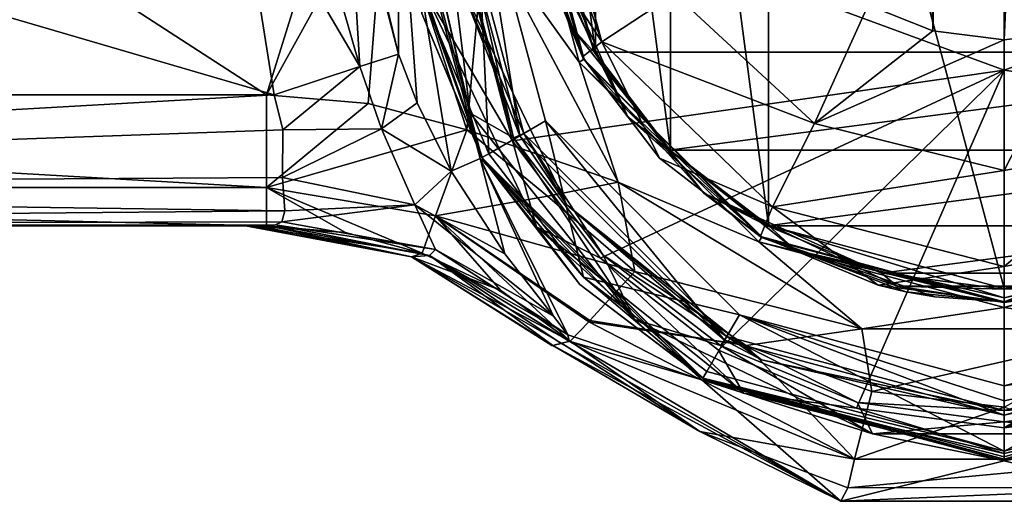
# Model space of a CAD drawing. Header units: metres. Extents: x -106 to 106, y -75 to 198.
# Tile 4 of 13: x -38 to 0, y -26 to -8. Entities that reach past the tile are written whole.
import ezdxf

# ---------------------------------------------------------------- set-up
doc = ezdxf.new("R2010")
doc.units = ezdxf.units.M
doc.layers.add('solid_11522092', color=7, linetype='CONTINUOUS')

msp = doc.modelspace()

# ---------------------------------------------------------------- linework, layer by layer
at = {"layer": 'solid_11522092'}
for points in [[(-2.722435, -8.159389, -61.953663), (-5.185733, -7.187565, -61.831749), (-4.719648, 97.09214, -61.860661)], [(-2.722435, -8.159389, -61.953663), (-4.719648, 97.09214, -61.860661), (0, 96.152451, -62)], [(4.719648, 97.09214, -61.860661), (0, -8.5, -62), (0, 96.152451, -62)], [(4.719648, 97.09214, -61.860661), (2.723256, -8.159181, -61.953636), (0, -8.5, -62)], [(0, -8.5, -62), (-2.722435, -8.159389, -61.953663), (0, 96.152451, -62)], [(0, 18, -26), (-8.989192, 15.594686, -26), (0, -18, -26)], [(8.989192, -15.594686, -26), (0, 18, -26), (0, -18, -26)], [(8.989192, -15.594686, -26), (8.989191, 15.594687, -26), (0, 18, -26)], [(-8.989192, 15.594686, -26), (-12.721629, 12.734203, -26), (-8.989191, -15.594687, -26)], [(-8.989192, 15.594686, -26), (-8.989191, -15.594687, -26), (0, -18, -26)], [(-12.721629, 12.734203, -26), (-15.585371, 9.005325, -26), (-12.721628, -12.734204, -26)], [(-12.721629, 12.734203, -26), (-12.721628, -12.734204, -26), (-8.989191, -15.594687, -26)], [(-15.585371, 9.005325, -26), (-17.385897, 4.661605, -26), (-15.58537, -9.005326, -26)], [(-15.585371, 9.005325, -26), (-15.58537, -9.005326, -26), (-12.721628, -12.734204, -26)], [(-90, -10.6, -16.299999), (-56.232899, 7.6, -16.299999), (-28.123632, -10.6, -16.299999)], [(-27.841408, -10.6, 17.200001), (-90, 7.6, 17.200001), (-90, -10.6, 17.200001)], [(-27.841408, -10.6, 17.200001), (-29.290823, -1.500001, 17.200001), (-90, 7.6, 17.200001)], [(-56.232899, 7.6, -16.299999), (-22.465797, 7.6, -16.299999), (-28.123632, -10.6, -16.299999)], [(-22.465797, 7.6, -16.299999), (-23.596066, -2.386982, -16.299999), (-28.123632, -10.6, -16.299999)], [(-21.551857, -1.728227, 72.014565), (0.000006, -9.658909, 74.036713), (0.000003, 5.004936, 76.604317)], [(0.000003, 5.004936, 76.604317), (0.000006, -9.658909, 74.036713), (21.551659, -1.727512, 72.014763)], [(-17.385897, 4.661605, -26), (-17.385897, -4.661606, -26), (-15.58537, -9.005326, -26)], [(-19.804474, -4.341269, -17.67314), (-18.723345, 0, -21.038321), (-16.214893, -9.361672, -21.038321)], [(-18.723345, 0, -21.038321), (-18.524832, 0, -24.826168), (-16.042974, -9.262417, -24.826168)], [(-16.214893, -9.361672, -21.038321), (-18.723345, 0, -21.038321), (-16.042974, -9.262417, -24.826168)], [(-16.550524, -7.970312, -25.162687), (-16.042974, -9.262417, -24.826168), (-18.524832, 0, -24.826168)], [(-16.550524, -7.970312, -25.162687), (-18.524832, 0, -24.826168), (-18.369696, 0, -25.162687)], [(-18.5, 0, -26.5), (-17.905535, -4.652079, -51.514896), (-16.078234, -9.150977, -51.609112)], [(-16.021469, -9.25, -26.5), (-18.5, 0, -26.5), (-16.078234, -9.150977, -51.609112)], [(-17.893391, -4.08405, -26.146446), (-18.5, 0, -26.5), (-16.021469, -9.25, -26.5)], [(-15.342347, -8.585874, -55.795391), (-17.905535, -4.652079, -51.514896), (-18.499296, 0.161441, -51.482052)], [(-17.702637, 0.150313, -55.393536), (-15.342347, -8.585874, -55.795391), (-18.499296, 0.161441, -51.482052)], [(-18.369696, 0, -25.162687), (-18.025518, 0, -25.299999), (-15.634018, -8.971929, -25.299999)], [(15.633801, -8.972308, -25.299999), (-15.634018, -8.971929, -25.299999), (-18.025518, 0, -25.299999)], [(18.025518, 0, -25.299999), (15.633801, -8.972308, -25.299999), (-18.025518, 0, -25.299999)], [(-12.574416, -6.74846, -59.771545), (-15.342347, -8.585874, -55.795391), (-17.702637, 0.150313, -55.393536)], [(-16.550524, -7.970312, -25.162687), (-18.369696, 0, -25.162687), (-15.634018, -8.971929, -25.299999)], [(-24.573149, -9.529485, 18.570608), (-29.290823, -1.500001, 17.200001), (-27.841408, -10.6, 17.200001)], [(-24.573149, -9.529485, 18.570608), (-26.866804, -1.500001, 17.826902), (-29.290823, -1.500001, 17.200001)], [(-24.573149, -9.529485, 18.570608), (-25.050611, -1.5, 19.550404), (-26.866804, -1.500001, 17.826902)], [(-25.050611, -1.5, 19.550404), (-23.09535, -9.048723, 21.93832), (-23.995232, -5.321947, 21.93832)], [(-24.573149, -9.529485, 18.570608), (-23.09535, -9.048723, 21.93832), (-25.050611, -1.5, 19.550404)], [(-23.995232, -5.321947, 21.93832), (-23.09535, -9.048723, 21.93832), (-23.074497, -1.5, 45.278503)], [(-23.09535, -9.048723, 21.93832), (-22.385334, -10.914985, 22.187063), (-23.074497, -1.5, 45.278503)], [(-21.09469, -13.516378, 22.330812), (-19.983101, -13.037249, 45.278503), (-23.074497, -1.5, 45.278503)], [(-22.609085, -1.5, 46.288063), (-23.074497, -1.5, 45.278503), (-19.983101, -13.037249, 45.278503)], [(-22.385334, -10.914985, 22.187063), (-21.09469, -13.516378, 22.330812), (-23.074497, -1.5, 45.278503)], [(-23, -1.499973, 49.049999), (-19.918594, -12.999982, 49.049999), (-22.202765, -7.5031, 68.95015)], [(-21.925652, -7.378407, 48.75), (-19.918594, -12.999982, 49.049999), (-23, -1.499973, 49.049999)], [(-22.609085, -1.5, 46.288063), (-20.370081, -11.309714, 46.288063), (-21.576553, -1.5, 46.700001)], [(-22.609085, -1.5, 46.288063), (-19.983101, -13.037249, 45.278503), (-20.370081, -11.309714, 46.288063)], [(-19.655489, -12.855676, 48.75), (-21.925652, -7.378407, 48.75), (-20.203856, -1.5, 48.75)], [(-21.154348, -1.5, 46.700001), (-21.576553, -1.5, 46.700001), (-18.713814, -12.239609, 46.700001)], [(-20.370081, -11.309714, 46.288063), (-18.713814, -12.239609, 46.700001), (-21.576553, -1.5, 46.700001)], [(-20.203856, -1.5, 48.75), (-21.327036, -1.5, 47.000889), (-18.469755, -12.163518, 47.000889)], [(-20.793076, -6.245884, 46.800446), (-18.469755, -12.163518, 47.000889), (-21.327036, -1.5, 47.000889)], [(-18.320126, -12.077276, 46.700001), (-21.154348, -1.5, 46.700001), (-18.713814, -12.239609, 46.700001)], [(-20.793076, -6.245884, 46.800446), (-21.154348, -1.5, 46.700001), (-18.320126, -12.077276, 46.700001)], [(-17.497089, -11.601845, 48.75), (-20.203856, -1.5, 48.75), (-18.469755, -12.163518, 47.000889)], [(-19.655489, -12.855676, 48.75), (-20.203856, -1.5, 48.75), (-17.497089, -11.601845, 48.75)], [(-22.159164, -6.552109, 70.442566), (-18.755997, -12.360194, 70.122932), (-21.551857, -1.728227, 72.014565)], [(-21.551857, -1.728227, 72.014565), (-18.755997, -12.360194, 70.122932), (0.000006, -9.658909, 74.036713)], [(0.000006, -9.658909, 74.036713), (18.755325, -12.360861, 70.12291), (21.551659, -1.727512, 72.014763)], [(-23.596066, -2.386982, -16.299999), (-24.24758, -10.93892, -16.299999), (-28.123632, -10.6, -16.299999)], [(-23.596066, -2.386982, -16.299999), (-20.488295, -11.945787, -16.299999), (-24.24758, -10.93892, -16.299999)], [(-19.804474, -4.341269, -17.67314), (-20.488295, -11.945787, -16.299999), (-23.596066, -2.386982, -16.299999)], [(-17.893391, -4.08405, -26.146446), (-14.349386, -11.443254, -26.146446), (-17.385897, -4.661606, -26)], [(-17.893391, -4.08405, -26.146446), (-16.021469, -9.25, -26.5), (-14.349386, -11.443254, -26.146446)], [(-19.804474, -4.341269, -17.67314), (-14.726611, -13.935233, -17.67314), (-20.488295, -11.945787, -16.299999)], [(-19.804474, -4.341269, -17.67314), (-16.214893, -9.361672, -21.038321), (-14.726611, -13.935233, -17.67314)], [(-15.342347, -8.585874, -55.795391), (-16.078234, -9.150977, -51.609112), (-17.905535, -4.652079, -51.514896)], [(-14.349386, -11.443254, -26.146446), (-15.58537, -9.005326, -26), (-17.385897, -4.661606, -26)], [(-16.674753, -14.797671, 46.800446), (-20.793076, -6.245884, 46.800446), (-18.320126, -12.077276, 46.700001)], [(-16.674753, -14.797671, 46.800446), (-18.469755, -12.163518, 47.000889), (-20.793076, -6.245884, 46.800446)], [(-22.159164, -6.552109, 70.442566), (-22.202765, -7.5031, 68.95015), (-19.871206, -13.081675, 68.004997)], [(-22.159164, -6.552109, 70.442566), (-17.833956, -15.636271, 68.845306), (-18.755997, -12.360194, 70.122932)], [(-22.159164, -6.552109, 70.442566), (-19.871206, -13.081675, 68.004997), (-17.833956, -15.636271, 68.845306)], [(-12.574416, -6.74846, -59.771545), (-7.242726, -11.701656, -60.368187), (-15.342347, -8.585874, -55.795391)], [(-12.574416, -6.74846, -59.771545), (-5.185733, -7.187565, -61.831749), (-7.242726, -11.701656, -60.368187)], [(-19.918594, -12.999982, 49.049999), (-19.871206, -13.081675, 68.004997), (-22.202765, -7.5031, 68.95015)], [(-19.655489, -12.855676, 48.75), (-19.918594, -12.999982, 49.049999), (-21.925652, -7.378407, 48.75)], [(-7.242726, -11.701656, -60.368187), (-5.185733, -7.187565, -61.831749), (-2.722435, -8.159389, -61.953663)], [(-16.550524, -7.970312, -25.162687), (-15.634018, -8.971929, -25.299999), (-12.771796, -12.72008, -25.299999)], [(-11.453318, -14.362006, -25.162687), (-16.550524, -7.970312, -25.162687), (-12.771796, -12.72008, -25.299999)], [(-11.453318, -14.362006, -25.162687), (-16.042974, -9.262417, -24.826168), (-16.550524, -7.970312, -25.162687)], [(-7.242726, -11.701656, -60.368187), (-2.722435, -8.159389, -61.953663), (0, -8.5, -62)], [(0, -13.49546, -60.662872), (0, -8.5, -62), (2.723256, -8.159181, -61.953636)], [(0, -13.49546, -60.662872), (2.723256, -8.159181, -61.953636), (5.54097, -12.477416, -60.490532)], [(-15.342347, -8.585874, -55.795391), (-13.140109, -13.022577, -51.739162), (-16.078234, -9.150977, -51.609112)], [(-15.342347, -8.585874, -55.795391), (-8.841786, -14.880239, -56.601631), (-13.140109, -13.022577, -51.739162)], [(-7.242726, -11.701656, -60.368187), (-8.841786, -14.880239, -56.601631), (-15.342347, -8.585874, -55.795391)], [(-7.242726, -11.701656, -60.368187), (0, -8.5, -62), (0, -13.49546, -60.662872)], [(15.633801, -8.972308, -25.299999), (-12.771796, -12.72008, -25.299999), (-15.634018, -8.971929, -25.299999)], [(-14.349386, -11.443254, -26.146446), (-12.721628, -12.734204, -26), (-15.58537, -9.005326, -26)], [(15.633801, -8.972308, -25.299999), (12.771514, -12.720364, -25.299999), (-12.771796, -12.72008, -25.299999)], [(-23.743217, -11.896333, 18.695183), (-23.09535, -9.048723, 21.93832), (-24.573149, -9.529485, 18.570608)], [(-23.743217, -11.896333, 18.695183), (-22.385334, -10.914985, 22.187063), (-23.09535, -9.048723, 21.93832)], [(-16.214893, -9.361672, -21.038321), (-16.042974, -9.262417, -24.826168), (-9.262416, -16.042976, -24.826168)], [(-9.361672, -16.214893, -21.038321), (-16.214893, -9.361672, -21.038321), (-9.262416, -16.042976, -24.826168)], [(-14.726611, -13.935233, -17.67314), (-16.214893, -9.361672, -21.038321), (-9.361672, -16.214893, -21.038321)], [(-16.021469, -9.25, -26.5), (-16.078234, -9.150977, -51.609112), (-13.140109, -13.022577, -51.739162)], [(-11.453318, -14.362006, -25.162687), (-9.262416, -16.042976, -24.826168), (-16.042974, -9.262417, -24.826168)], [(-16.021469, -9.25, -26.5), (-13.140109, -13.022577, -51.739162), (-9.294419, -15.995743, -51.869617)], [(-9.25, -16.021469, -26.5), (-16.021469, -9.25, -26.5), (-9.294419, -15.995743, -51.869617)], [(-14.349386, -11.443254, -26.146446), (-16.021469, -9.25, -26.5), (-9.25, -16.021469, -26.5)], [(-27.502291, -11.937667, 17.017742), (-24.573149, -9.529485, 18.570608), (-27.841408, -10.6, 17.200001)], [(-23.743217, -11.896333, 18.695183), (-24.573149, -9.529485, 18.570608), (-27.502291, -11.937667, 17.017742)], [(-18.755997, -12.360194, 70.122932), (-15.394895, -16.833162, 69.306152), (0.000006, -9.658909, 74.036713)], [(-15.394895, -16.833162, 69.306152), (-10.898879, -20.348209, 68.655205), (0.000006, -9.658909, 74.036713)], [(-10.898879, -20.348209, 68.655205), (-5.639551, -22.558786, 68.241653), (0.000006, -9.658909, 74.036713)], [(-5.639551, -22.558786, 68.241653), (0.00001, -23.310913, 68.10006), (0.000006, -9.658909, 74.036713)], [(0.000006, -9.658909, 74.036713), (0.00001, -23.310913, 68.10006), (18.755325, -12.360861, 70.12291)], [(-28.123634, -14.135534, -14.835534), (-90, -10.6, -16.299999), (-28.123632, -10.6, -16.299999)], [(-90, -14.135534, -14.835534), (-90, -10.6, -16.299999), (-28.123634, -14.135534, -14.835534)], [(-90, -14.135534, 15.735534), (-27.841408, -10.6, 17.200001), (-90, -10.6, 17.200001)], [(-90, -14.135534, 15.735534), (-27.502291, -11.937667, 17.017742), (-27.841408, -10.6, 17.200001)], [(-28.123634, -14.135534, -14.835534), (-28.123632, -10.6, -16.299999), (-24.24758, -10.93892, -16.299999)], [(-28.123634, -14.135534, -14.835534), (-24.24758, -10.93892, -16.299999), (-20.488295, -11.945787, -16.299999)], [(-23.743217, -11.896333, 18.695183), (-21.09469, -13.516378, 22.330812), (-22.385334, -10.914985, 22.187063)], [(-20.370081, -11.309714, 46.288063), (-14.096534, -19.176495, 46.288063), (-18.713814, -12.239609, 46.700001)], [(-20.370081, -11.309714, 46.288063), (-19.983101, -13.037249, 45.278503), (-14.096534, -19.176495, 46.288063)], [(-16.044458, -17.558172, 48.75), (-19.655489, -12.855676, 48.75), (-17.497089, -11.601845, 48.75)], [(-17.497089, -11.601845, 48.75), (-18.469755, -12.163518, 47.000889), (-10.663518, -19.969755, 47.000889)], [(-10.101845, -18.997089, 48.75), (-17.497089, -11.601845, 48.75), (-10.663518, -19.969755, 47.000889)], [(-16.044458, -17.558172, 48.75), (-17.497089, -11.601845, 48.75), (-10.101845, -18.997089, 48.75)], [(-14.349386, -11.443254, -26.146446), (-7.963308, -16.53598, -26.146446), (-12.721628, -12.734204, -26)], [(-14.349386, -11.443254, -26.146446), (-9.25, -16.021469, -26.5), (-7.963308, -16.53598, -26.146446)], [(-90, -14.135534, 15.735534), (-27.523848, -13.756499, 16.077694), (-27.502291, -11.937667, 17.017742)], [(-21.680952, -15.223319, -14.882647), (-28.123634, -14.135534, -14.835534), (-20.488295, -11.945787, -16.299999)], [(-23.743217, -11.896333, 18.695183), (-27.502291, -11.937667, 17.017742), (-27.523848, -13.756499, 16.077694)], [(-22.479187, -14.802071, 17.35461), (-23.743217, -11.896333, 18.695183), (-27.523848, -13.756499, 16.077694)], [(-22.479187, -14.802071, 17.35461), (-21.09469, -13.516378, 22.330812), (-23.743217, -11.896333, 18.695183)], [(-21.680952, -15.223319, -14.882647), (-20.488295, -11.945787, -16.299999), (-17.421551, -14.473997, -16.41514)], [(-17.421551, -14.473997, -16.41514), (-20.488295, -11.945787, -16.299999), (-14.726611, -13.935233, -17.67314)], [(-7.242726, -11.701656, -60.368187), (0, -13.49546, -60.662872), (-8.841786, -14.880239, -56.601631)], [(-17.833956, -15.636271, 68.845306), (-15.394895, -16.833162, 69.306152), (-18.755997, -12.360194, 70.122932)], [(-18.320126, -12.077276, 46.700001), (-18.713814, -12.239609, 46.700001), (-15.287881, -16.72591, 46.700001)], [(-14.096534, -19.176495, 46.288063), (-15.287881, -16.72591, 46.700001), (-18.713814, -12.239609, 46.700001)], [(-16.674753, -14.797671, 46.800446), (-10.663518, -19.969755, 47.000889), (-18.469755, -12.163518, 47.000889)], [(-10.577276, -19.820126, 46.700001), (-18.320126, -12.077276, 46.700001), (-15.287881, -16.72591, 46.700001)], [(-16.674753, -14.797671, 46.800446), (-18.320126, -12.077276, 46.700001), (-10.577276, -19.820126, 46.700001)], [(0.00001, -23.310913, 68.10006), (15.394844, -16.833202, 69.306152), (18.755325, -12.360861, 70.12291)], [(12.771514, -12.720364, -25.299999), (-9.035025, -15.59768, -25.299999), (-12.771796, -12.72008, -25.299999)], [(-11.453318, -14.362006, -25.162687), (-12.771796, -12.72008, -25.299999), (-9.035025, -15.59768, -25.299999)], [(-7.963308, -16.53598, -26.146446), (-8.989191, -15.594687, -26), (-12.721628, -12.734204, -26)], [(12.771514, -12.720364, -25.299999), (9.034655, -15.597895, -25.299999), (-9.035025, -15.59768, -25.299999)], [(5.54097, -12.477416, -60.490532), (6.765507, -15.866085, -56.766994), (0, -17.160252, -57.000004)], [(0, -13.49546, -60.662872), (5.54097, -12.477416, -60.490532), (0, -17.160252, -57.000004)], [(-21.09469, -13.516378, 22.330812), (-19.045881, -16.675926, 20.888815), (-19.983101, -13.037249, 45.278503)], [(-16.647181, -19.763714, 14.029644), (-11.537249, -21.483101, 45.278503), (-19.983101, -13.037249, 45.278503)], [(-14.096534, -19.176495, 46.288063), (-19.983101, -13.037249, 45.278503), (-11.537249, -21.483101, 45.278503)], [(-17.183165, -19.048319, 16.929131), (-16.647181, -19.763714, 14.029644), (-19.983101, -13.037249, 45.278503)], [(-19.045881, -16.675926, 20.888815), (-17.183165, -19.048319, 16.929131), (-19.983101, -13.037249, 45.278503)], [(-16.044458, -17.558172, 48.75), (-19.918594, -12.999982, 49.049999), (-19.655489, -12.855676, 48.75)], [(-19.918594, -12.999982, 49.049999), (-11.500013, -21.418577, 49.049999), (-19.871206, -13.081675, 68.004997)], [(-16.044458, -17.558172, 48.75), (-11.500013, -21.418577, 49.049999), (-19.918594, -12.999982, 49.049999)], [(-11.500013, -21.418577, 49.049999), (-16.182861, -17.843653, 67.187927), (-19.871206, -13.081675, 68.004997)], [(-17.833956, -15.636271, 68.845306), (-19.871206, -13.081675, 68.004997), (-16.182861, -17.843653, 67.187927)], [(-8.841786, -14.880239, -56.601631), (-9.294419, -15.995743, -51.869617), (-13.140109, -13.022577, -51.739162)], [(-8.841786, -14.880239, -56.601631), (0, -13.49546, -60.662872), (0, -17.160252, -57.000004)], [(-90, -14.135534, 15.735534), (-27.432335, -15.034969, 14.508906), (-27.523848, -13.756499, 16.077694)], [(-22.479187, -14.802071, 17.35461), (-27.523848, -13.756499, 16.077694), (-27.432335, -15.034969, 14.508906)], [(-22.479187, -14.802071, 17.35461), (-19.045881, -16.675926, 20.888815), (-21.09469, -13.516378, 22.330812)], [(-90, -14.135534, -14.835534), (-28.123632, -15.6, -11.3), (-90, -15.6, -11.3)], [(-90, -14.135534, -14.835534), (-28.123634, -14.135534, -14.835534), (-28.123632, -15.6, -11.3)], [(-90, -14.135534, 15.735534), (-90, -15.6, 12.2), (-27.432335, -15.034969, 14.508906)], [(-25.1143, -15.862727, -11.368088), (-28.123632, -15.6, -11.3), (-28.123634, -14.135534, -14.835534)], [(-25.1143, -15.862727, -11.368088), (-28.123634, -14.135534, -14.835534), (-22.197441, -16.642683, -11.434143)], [(-21.680952, -15.223319, -14.882647), (-22.197441, -16.642683, -11.434143), (-28.123634, -14.135534, -14.835534)], [(-17.421551, -14.473997, -16.41514), (-14.726611, -13.935233, -17.67314), (-14.086325, -17.343475, -16.492277)], [(-14.726611, -13.935233, -17.67314), (-9.361672, -16.214893, -21.038321), (-5.427459, -19.53475, -17.67314)], [(-14.726611, -13.935233, -17.67314), (-5.427459, -19.53475, -17.67314), (-14.086325, -17.343475, -16.492277)], [(-21.680952, -15.223319, -14.882647), (-17.421551, -14.473997, -16.41514), (-14.086325, -17.343475, -16.492277)], [(-11.453318, -14.362006, -25.162687), (-9.035025, -15.59768, -25.299999), (-4.677322, -17.408091, -25.299999)], [(-4.087642, -17.909128, -25.162687), (-11.453318, -14.362006, -25.162687), (-4.677322, -17.408091, -25.299999)], [(-4.087642, -17.909128, -25.162687), (-9.262416, -16.042976, -24.826168), (-11.453318, -14.362006, -25.162687)], [(-22.479187, -14.802071, 17.35461), (-27.432335, -15.034969, 14.508906), (-27.550133, -15.451839, 13.408161)], [(-21.687355, -16.499916, 14.162825), (-22.479187, -14.802071, 17.35461), (-27.550133, -15.451839, 13.408161)], [(-22.479187, -14.802071, 17.35461), (-17.183165, -19.048319, 16.929131), (-19.045881, -16.675926, 20.888815)], [(-21.687355, -16.499916, 14.162825), (-17.183165, -19.048319, 16.929131), (-22.479187, -14.802071, 17.35461)], [(-9.25379, -20.715693, 46.800446), (-16.674753, -14.797671, 46.800446), (-10.577276, -19.820126, 46.700001)], [(-9.25379, -20.715693, 46.800446), (-10.663518, -19.969755, 47.000889), (-16.674753, -14.797671, 46.800446)], [(-8.841786, -14.880239, -56.601631), (-4.81034, -17.863668, -51.965088), (-9.294419, -15.995743, -51.869617)], [(-8.841786, -14.880239, -56.601631), (0, -17.160252, -57.000004), (-4.81034, -17.863668, -51.965088)], [(-27.550133, -15.451839, 13.408161), (-27.432335, -15.034969, 14.508906), (-90, -15.6, 12.2)], [(-21.680952, -15.223319, -14.882647), (-19.21052, -18.052906, -11.72805), (-22.197441, -16.642683, -11.434143)], [(-15.798206, -19.219088, -14.799506), (-21.680952, -15.223319, -14.882647), (-14.086325, -17.343475, -16.492277)], [(-21.680952, -15.223319, -14.882647), (-16.549765, -19.9988, -11.946236), (-19.21052, -18.052906, -11.72805)], [(-15.83722, -19.261112, -14.726147), (-16.549765, -19.9988, -11.946236), (-21.680952, -15.223319, -14.882647)], [(-15.798206, -19.219088, -14.799506), (-15.83722, -19.261112, -14.726147), (-21.680952, -15.223319, -14.882647)], [(-27.784475, -15.567372, 12.770274), (-27.550133, -15.451839, 13.408161), (-90, -15.6, 12.2)], [(-27.784475, -15.567372, 12.770274), (-90, -15.6, 12.2), (-28.053013, -15.6, 12.2)], [(-79.976372, -15.6, -10.249391), (-90, -15.6, -11.3), (-28.123632, -15.6, -11.3)], [(-73.023628, -15.6, 11.149391), (-28.053013, -15.6, 12.2), (-90, -15.6, 12.2)], [(-73.023628, -15.6, -10.249391), (-79.976372, -15.6, -10.249391), (-28.123632, -15.6, -11.3)], [(-67.398651, -15.6, -6.162694), (-73.023628, -15.6, -10.249391), (-28.123632, -15.6, -11.3)], [(-73.023628, -15.6, 11.149391), (-28.453335, -15.6, 7.081769), (-28.053013, -15.6, 12.2)], [(-73.023628, -15.6, 11.149391), (-28.851881, -15.6, 1.946898), (-28.453335, -15.6, 7.081769)], [(-73.023628, -15.6, 11.149391), (-28.927032, -15.6, -0.000011), (-28.851881, -15.6, 1.946898)], [(-73.023628, -15.6, 11.149391), (-67.398651, -15.6, 7.062695), (-28.927032, -15.6, -0.000011)], [(-67.398651, -15.6, -6.162694), (-28.123632, -15.6, -11.3), (-65.25, -15.6, 0.45)], [(-67.398651, -15.6, 7.062695), (-65.25, -15.6, 0.45), (-28.927032, -15.6, -0.000011)], [(-65.25, -15.6, 0.45), (-28.123632, -15.6, -11.3), (-28.488493, -15.6, -6.630353)], [(-65.25, -15.6, 0.45), (-28.851881, -15.6, -1.946898), (-28.927032, -15.6, -0.000011)], [(-65.25, -15.6, 0.45), (-28.488493, -15.6, -6.630353), (-28.851881, -15.6, -1.946898)], [(-22.601015, -16.78335, -1.463555), (-28.851881, -15.6, 1.946898), (-28.927032, -15.6, -0.000011)], [(-22.601015, -16.78335, -1.463555), (-28.927032, -15.6, -0.000011), (-28.851881, -15.6, -1.946898)], [(-25.1143, -15.862727, -11.368088), (-28.851881, -15.6, -1.946898), (-28.488493, -15.6, -6.630353)], [(-22.601015, -16.78335, 1.463555), (-28.453335, -15.6, 7.081769), (-28.851881, -15.6, 1.946898)], [(-22.601015, -16.78335, -1.463555), (-22.601015, -16.78335, 1.463555), (-28.851881, -15.6, 1.946898)], [(-22.197441, -16.642683, -11.434143), (-22.601015, -16.78335, -1.463555), (-28.851881, -15.6, -1.946898)], [(-25.1143, -15.862727, -11.368088), (-22.197441, -16.642683, -11.434143), (-28.851881, -15.6, -1.946898)], [(-28.488493, -15.6, -6.630353), (-28.123632, -15.6, -11.3), (-25.1143, -15.862727, -11.368088)], [(-22.601015, -16.78335, 1.463555), (-28.053013, -15.6, 12.2), (-28.453335, -15.6, 7.081769)], [(-27.784475, -15.567372, 12.770274), (-28.053013, -15.6, 12.2), (-21.919392, -16.738033, 11.718386)], [(-22.601015, -16.78335, 1.463555), (-21.919392, -16.738033, 11.718386), (-28.053013, -15.6, 12.2)], [(-21.687355, -16.499916, 14.162825), (-27.550133, -15.451839, 13.408161), (-27.784475, -15.567372, 12.770274)], [(-21.687355, -16.499916, 14.162825), (-27.784475, -15.567372, 12.770274), (-21.919392, -16.738033, 11.718386)], [(-17.833956, -15.636271, 68.845306), (-9.940323, -21.993608, 67.699463), (-15.394895, -16.833162, 69.306152)], [(-17.833956, -15.636271, 68.845306), (-16.182861, -17.843653, 67.187927), (-11.41272, -21.468721, 66.559044)], [(-17.833956, -15.636271, 68.845306), (-11.41272, -21.468721, 66.559044), (-9.940323, -21.993608, 67.699463)], [(9.034655, -15.597895, -25.299999), (-4.677322, -17.408091, -25.299999), (-9.035025, -15.59768, -25.299999)], [(0, -18.353554, -26.146446), (0, -18, -26), (-8.989191, -15.594687, -26)], [(-7.963308, -16.53598, -26.146446), (0, -18.353554, -26.146446), (-8.989191, -15.594687, -26)], [(9.034655, -15.597895, -25.299999), (4.676919, -17.408199, -25.299999), (-4.677322, -17.408091, -25.299999)], [(7.963308, -16.53598, -26.146446), (8.989192, -15.594686, -26), (0, -18, -26)], [(-9.361672, -16.214893, -21.038321), (-9.262416, -16.042976, -24.826168), (0, -18.524832, -24.826168)], [(-9.25, -16.021469, -26.5), (-9.294419, -15.995743, -51.869617), (-4.81034, -17.863668, -51.965088)], [(-4.087642, -17.909128, -25.162687), (0, -18.524832, -24.826168), (-9.262416, -16.042976, -24.826168)], [(-9.25, -16.021469, -26.5), (-3.749967, -18.115953, -33.19957), (-2.649298, -18.30932, -30.546043)], [(-9.25, -16.021469, -26.5), (-4.81034, -17.863668, -51.965088), (-3.749967, -18.115953, -33.19957)], [(-9.25, -16.021469, -26.5), (-2.649298, -18.30932, -30.546043), (0, -18.5, -29.450001)], [(-9.25, -16.021469, -26.5), (0, -18.5, -29.450001), (0, -18.5, -26.5)], [(-7.963308, -16.53598, -26.146446), (-9.25, -16.021469, -26.5), (0, -18.5, -26.5)], [(6.765507, -15.866085, -56.766994), (4.81069, -17.863573, -51.965084), (0, -18.5, -52)], [(0, -17.160252, -57.000004), (6.765507, -15.866085, -56.766994), (0, -18.5, -52)], [(4.81069, -17.863573, -51.965084), (9.25, -16.021469, -26.5), (0, -18.5, -26.5)], [(0, -18.353554, -26.146446), (0, -18.5, -26.5), (9.25, -16.021469, -26.5)], [(7.963308, -16.53598, -26.146446), (0, -18.353554, -26.146446), (9.25, -16.021469, -26.5)], [(0, -18.723345, -21.038321), (0, -18.524832, -24.826168), (9.262416, -16.042976, -24.826168)], [(4.087642, -17.909128, -25.162687), (9.262416, -16.042976, -24.826168), (0, -18.524832, -24.826168)], [(9.361672, -16.214893, -21.038321), (0, -18.723345, -21.038321), (9.262416, -16.042976, -24.826168)], [(-21.687355, -16.499916, 14.162825), (-21.919392, -16.738033, 11.718386), (-16.647181, -19.763714, 14.029644)], [(-21.687355, -16.499916, 14.162825), (-16.647181, -19.763714, 14.029644), (-17.183165, -19.048319, 16.929131)], [(0, -18.723345, -21.038321), (-9.361672, -16.214893, -21.038321), (0, -18.524832, -24.826168)], [(-5.427459, -19.53475, -17.67314), (-9.361672, -16.214893, -21.038321), (0, -18.723345, -21.038321)], [(5.42744, -19.534756, -17.67314), (0, -18.723345, -21.038321), (9.361672, -16.214893, -21.038321)], [(-19.21052, -18.052906, -11.72805), (-22.601015, -16.78335, -1.463555), (-22.197441, -16.642683, -11.434143)], [(-22.601015, -16.78335, 1.463555), (-17.210262, -20.170574, 1.046719), (-21.919392, -16.738033, 11.718386)], [(-17.253065, -20.168369, -0.000001), (-17.210262, -20.170574, 1.046719), (-22.601015, -16.78335, 1.463555)], [(-17.253065, -20.168369, -0.000001), (-22.601015, -16.78335, 1.463555), (-17.210262, -20.170574, -1.046719)], [(-22.601015, -16.78335, -1.463555), (-17.210262, -20.170574, -1.046719), (-22.601015, -16.78335, 1.463555)], [(-22.601015, -16.78335, -1.463555), (-16.549765, -19.9988, -11.946236), (-16.877533, -20.08452, -6.54391)], [(-19.21052, -18.052906, -11.72805), (-16.549765, -19.9988, -11.946236), (-22.601015, -16.78335, -1.463555)], [(-22.601015, -16.78335, -1.463555), (-16.877533, -20.08452, -6.54391), (-17.210262, -20.170574, -1.046719)], [(-21.919392, -16.738033, 11.718386), (-17.210262, -20.170574, 1.046719), (-16.89999, -20.090359, 6.173284)], [(-21.919392, -16.738033, 11.718386), (-16.89999, -20.090359, 6.173284), (-16.589025, -20.009117, 11.299822)], [(-21.919392, -16.738033, 11.718386), (-16.589025, -20.009117, 11.299822), (-16.647181, -19.763714, 14.029644)], [(-9.940323, -21.993608, 67.699463), (-10.898879, -20.348209, 68.655205), (-15.394895, -16.833162, 69.306152)], [(-10.577276, -19.820126, 46.700001), (-15.287881, -16.72591, 46.700001), (-10.814908, -20.170418, 46.700001)], [(-14.096534, -19.176495, 46.288063), (-10.814908, -20.170418, 46.700001), (-15.287881, -16.72591, 46.700001)], [(-7.963308, -16.53598, -26.146446), (0, -18.5, -26.5), (0, -18.353554, -26.146446)], [(7.963308, -16.53598, -26.146446), (0, -18, -26), (0, -18.353554, -26.146446)], [(0.00001, -23.310913, 68.10006), (10.898454, -20.348532, 68.655121), (15.394844, -16.833202, 69.306152)], [(0, -17.160252, -57.000004), (0, -18.5, -52), (-4.81034, -17.863668, -51.965088)], [(-11.33849, -21.165409, 48.75), (-16.044458, -17.558172, 48.75), (-10.101845, -18.997089, 48.75)], [(-11.33849, -21.165409, 48.75), (-11.500013, -21.418577, 49.049999), (-16.044458, -17.558172, 48.75)], [(-15.798206, -19.219088, -14.799506), (-14.086325, -17.343475, -16.492277), (-9.841809, -20.169247, -16.465065)], [(-5.427459, -19.53475, -17.67314), (-9.841809, -20.169247, -16.465065), (-14.086325, -17.343475, -16.492277)], [(4.676919, -17.408199, -25.299999), (-0.000211, -18.025497, -25.299999), (-4.677322, -17.408091, -25.299999)], [(-4.087642, -17.909128, -25.162687), (-4.677322, -17.408091, -25.299999), (-0.000211, -18.025497, -25.299999)], [(4.087642, -17.909128, -25.162687), (-0.000211, -18.025497, -25.299999), (4.676919, -17.408199, -25.299999)], [(-11.500013, -21.418577, 49.049999), (-11.41272, -21.468721, 66.559044), (-16.182861, -17.843653, 67.187927)], [(-4.81034, -17.863668, -51.965088), (0, -18.5, -52), (-3.749967, -18.115953, -33.19957)], [(4.087642, -17.909128, -25.162687), (-4.087642, -17.909128, -25.162687), (-0.000211, -18.025497, -25.299999)], [(4.087642, -17.909128, -25.162687), (0, -18.524832, -24.826168), (-4.087642, -17.909128, -25.162687)], [(4.81069, -17.863573, -51.965084), (0, -18.5, -36.950001), (0, -18.5, -52)], [(4.81069, -17.863573, -51.965084), (0, -18.5, -29.450001), (0, -18.5, -36.950001)], [(4.81069, -17.863573, -51.965084), (0, -18.5, -26.5), (0, -18.5, -29.450001)], [(-3.749967, -18.115953, -33.19957), (0, -18.5, -52), (-2.649699, -18.309263, -35.853554)], [(-2.649298, -18.30932, -30.546043), (-3.749967, -18.115953, -33.19957), (-2.649699, -18.309263, -35.853554)], [(-2.649699, -18.309263, -35.853554), (0, -18.5, -52), (0, -18.5, -36.950001)], [(-2.649298, -18.30932, -30.546043), (-2.649699, -18.309263, -35.853554), (0, -18.5, -36.950001)], [(0, -18.5, -29.450001), (-2.649298, -18.30932, -30.546043), (0, -18.5, -36.950001)], [(-5.427459, -19.53475, -17.67314), (0, -18.723345, -21.038321), (5.42744, -19.534756, -17.67314)], [(-0.000061, -24.200001, 48.75), (-11.33849, -21.165409, 48.75), (-10.101845, -18.997089, 48.75)], [(-10.101845, -18.997089, 48.75), (-10.663518, -19.969755, 47.000889), (0, -22.827036, 47.000889)], [(-10.101845, -18.997089, 48.75), (0, -22.283854, 47.887264), (0, -21.703856, 48.75)], [(-0.000061, -24.200001, 48.75), (-10.101845, -18.997089, 48.75), (0, -21.703856, 48.75)], [(-10.101845, -18.997089, 48.75), (0, -22.827036, 47.000889), (0, -22.283854, 47.887264)], [(-0.000061, -24.200001, 48.75), (0, -21.703856, 48.75), (10.101845, -18.997089, 48.75)], [(11.338392, -21.165464, 48.75), (-0.000061, -24.200001, 48.75), (10.101845, -18.997089, 48.75)], [(10.101845, -18.997089, 48.75), (0, -21.703856, 48.75), (10.663518, -19.969755, 47.000889)], [(-5.705859, -24.50135, -14.769551), (-16.549765, -19.9988, -11.946236), (-15.83722, -19.261112, -14.726147)], [(-15.798206, -19.219088, -14.799506), (-9.841809, -20.169247, -16.465065), (-15.83722, -19.261112, -14.726147)], [(-5.705859, -24.50135, -14.769551), (-15.83722, -19.261112, -14.726147), (-9.841809, -20.169247, -16.465065)], [(-14.096534, -19.176495, 46.288063), (-5.030995, -23.542229, 46.288063), (-10.814908, -20.170418, 46.700001)], [(-14.096534, -19.176495, 46.288063), (-11.537249, -21.483101, 45.278503), (-5.030995, -23.542229, 46.288063)], [(-16.647181, -19.763714, 14.029644), (-16.589025, -20.009117, 11.299822), (-11.537249, -21.483101, 45.278503)], [(-10.577276, -19.820126, 46.700001), (-10.814908, -20.170418, 46.700001), (-5.598272, -22.33762, 46.700001)], [(-10.577276, -19.820126, 46.700001), (-5.598272, -22.33762, 46.700001), (0, -22.654348, 46.700001)], [(-9.25379, -20.715693, 46.800446), (-10.577276, -19.820126, 46.700001), (0, -22.654348, 46.700001)], [(-5.427459, -19.53475, -17.67314), (-5.053247, -21.929338, -16.449234), (-9.841809, -20.169247, -16.465065)], [(-5.427459, -19.53475, -17.67314), (5.42744, -19.534756, -17.67314), (-5.053247, -21.929338, -16.449234)], [(5.42744, -19.534756, -17.67314), (0.011426, -22.524868, -16.444073), (-5.053247, -21.929338, -16.449234)], [(10.577276, -19.820126, 46.700001), (0, -22.654348, 46.700001), (10.814916, -20.170414, 46.700001)], [(0, -22.827808, 46.800446), (0, -22.654348, 46.700001), (10.577276, -19.820126, 46.700001)], [(9.25379, -20.715693, 46.800446), (0, -22.827808, 46.800446), (10.577276, -19.820126, 46.700001)], [(-17.253065, -20.168369, -0.000001), (-17.210262, -20.170574, -1.046719), (-17.210262, -20.170574, 1.046719)], [(-11.605304, -23.444456, -11.891686), (-17.210262, -20.170574, -1.046719), (-16.877533, -20.08452, -6.54391)], [(-16.89999, -20.090359, 6.173284), (-17.210262, -20.170574, 1.046719), (-6.2389, -26.114216, 1.046719)], [(-6.2389, -26.114216, -1.046719), (-6.2389, -26.114216, 1.046719), (-17.210262, -20.170574, 1.046719)], [(-6.2389, -26.114216, -1.046719), (-17.210262, -20.170574, 1.046719), (-17.210262, -20.170574, -1.046719)], [(-6.2389, -26.114216, -1.046719), (-17.210262, -20.170574, -1.046719), (-11.605304, -23.444456, -11.891686)], [(-16.589025, -20.009117, 11.299822), (-16.89999, -20.090359, 6.173284), (-6.2389, -26.114216, 1.046719)], [(-16.877533, -20.08452, -6.54391), (-16.549765, -19.9988, -11.946236), (-11.605304, -23.444456, -11.891686)], [(-16.589025, -20.009117, 11.299822), (-6.2389, -26.114216, 1.046719), (-11.537249, -21.483101, 45.278503)], [(-5.705859, -24.50135, -14.769551), (-11.605304, -23.444456, -11.891686), (-16.549765, -19.9988, -11.946236)], [(-5.030995, -23.542229, 46.288063), (-5.598272, -22.33762, 46.700001), (-10.814908, -20.170418, 46.700001)], [(0, -22.827808, 46.800446), (0, -22.827036, 47.000889), (-10.663518, -19.969755, 47.000889)], [(0, -22.827808, 46.800446), (-10.663518, -19.969755, 47.000889), (-9.25379, -20.715693, 46.800446)], [(-5.705859, -24.50135, -14.769551), (-9.841809, -20.169247, -16.465065), (-5.053247, -21.929338, -16.449234)], [(10.663518, -19.969755, 47.000889), (0, -21.703856, 48.75), (0, -22.283854, 47.887264)], [(10.663518, -19.969755, 47.000889), (0, -22.283854, 47.887264), (0, -22.827036, 47.000889)], [(9.25379, -20.715693, 46.800446), (10.663518, -19.969755, 47.000889), (0, -22.827036, 47.000889)], [(0, -22.654348, 46.700001), (5.59828, -22.337618, 46.700001), (10.814916, -20.170414, 46.700001)], [(-9.940323, -21.993608, 67.699463), (-5.639551, -22.558786, 68.241653), (-10.898879, -20.348209, 68.655205)], [(0.00001, -23.310913, 68.10006), (5.640059, -22.558699, 68.241646), (10.898454, -20.348532, 68.655121)], [(0, -22.827808, 46.800446), (-9.25379, -20.715693, 46.800446), (0, -22.654348, 46.700001)], [(9.25379, -20.715693, 46.800446), (0, -22.827036, 47.000889), (0, -22.827808, 46.800446)], [(-0.000061, -24.200001, 48.75), (-11.500013, -21.418577, 49.049999), (-11.33849, -21.165409, 48.75)], [(-0.000062, -24.412132, 48.837868), (11.338392, -21.165464, 48.75), (-0.000014, -24.5, 49.049999)], [(-0.000062, -24.412132, 48.837868), (-0.000061, -24.200001, 48.75), (11.338392, -21.165464, 48.75)], [(11.338392, -21.165464, 48.75), (11.499949, -21.418613, 49.049999), (-0.000014, -24.5, 49.049999)], [(-6.2389, -26.114216, 1.046719), (0, -24.574497, 45.278503), (-11.537249, -21.483101, 45.278503)], [(-5.030995, -23.542229, 46.288063), (-11.537249, -21.483101, 45.278503), (0, -24.574497, 45.278503)], [(-11.500013, -21.418577, 49.049999), (-0.000014, -24.5, 49.049999), (-11.41272, -21.468721, 66.559044)], [(-0.000062, -24.412132, 48.837868), (-0.000014, -24.5, 49.049999), (-11.500013, -21.418577, 49.049999)], [(-0.000062, -24.412132, 48.837868), (-11.500013, -21.418577, 49.049999), (-0.000061, -24.200001, 48.75)], [(-11.41272, -21.468721, 66.559044), (-0.000014, -24.5, 49.049999), (-0.000009, -24.5, 50.799999)], [(-11.41272, -21.468721, 66.559044), (-0.000009, -24.5, 50.799999), (0.000018, -24.5, 52.549999)], [(-11.41272, -21.468721, 66.559044), (0.000018, -24.5, 52.549999), (-0.000002, -24.5, 59.288952)], [(-11.41272, -21.468721, 66.559044), (-0.000002, -24.5, 59.288952), (0, -24.5, 66.027908)], [(-9.940323, -21.993608, 67.699463), (-11.41272, -21.468721, 66.559044), (0, -24.5, 66.027908)], [(-0.000009, -24.5, 50.799999), (-0.000014, -24.5, 49.049999), (11.499949, -21.418613, 49.049999)], [(0.000018, -24.5, 52.549999), (-0.000009, -24.5, 50.799999), (11.499949, -21.418613, 49.049999)], [(-0.000002, -24.5, 59.288952), (0.000018, -24.5, 52.549999), (11.499949, -21.418613, 49.049999)], [(0, -24.5, 66.027908), (-0.000002, -24.5, 59.288952), (11.499949, -21.418613, 49.049999)], [(11.413316, -21.46838, 66.559097), (0, -24.5, 66.027908), (11.499949, -21.418613, 49.049999)], [(0.000006, -24.284573, 67.280098), (0, -24.5, 66.027908), (11.413316, -21.46838, 66.559097)], [(6.238949, -26.114202, 1.046719), (11.537249, -21.483101, 45.278503), (0, -24.574497, 45.278503)], [(5.030995, -23.542229, 46.288063), (0, -24.574497, 45.278503), (11.537249, -21.483101, 45.278503)], [(9.940318, -21.993639, 67.699455), (0.000006, -24.284573, 67.280098), (11.413316, -21.46838, 66.559097)], [(-9.940323, -21.993608, 67.699463), (0, -24.5, 66.027908), (0.000006, -24.284573, 67.280098)], [(-9.940323, -21.993608, 67.699463), (0.000006, -24.284573, 67.280098), (-5.639551, -22.558786, 68.241653)], [(-5.705859, -24.50135, -14.769551), (-5.053247, -21.929338, -16.449234), (0.011426, -22.524868, -16.444073)], [(9.940318, -21.993639, 67.699455), (0.00001, -23.310913, 68.10006), (0.000006, -24.284573, 67.280098)], [(9.940318, -21.993639, 67.699455), (5.640059, -22.558699, 68.241646), (0.00001, -23.310913, 68.10006)], [(0, -22.654348, 46.700001), (-5.598272, -22.33762, 46.700001), (0.000004, -23.076553, 46.700001)], [(-5.030995, -23.542229, 46.288063), (0.000004, -23.076553, 46.700001), (-5.598272, -22.33762, 46.700001)], [(0, -22.654348, 46.700001), (0.000004, -23.076553, 46.700001), (5.59828, -22.337618, 46.700001)], [(5.030995, -23.542229, 46.288063), (5.59828, -22.337618, 46.700001), (0.000004, -23.076553, 46.700001)], [(5.691658, -24.504778, -14.769584), (-5.705859, -24.50135, -14.769551), (0.011426, -22.524868, -16.444073)], [(0.000006, -24.284573, 67.280098), (0.00001, -23.310913, 68.10006), (-5.639551, -22.558786, 68.241653)], [(-5.030995, -23.542229, 46.288063), (5.030995, -23.542229, 46.288063), (0.000004, -23.076553, 46.700001)], [(-6.2389, -26.114216, -1.046719), (-11.605304, -23.444456, -11.891686), (-5.970494, -25.597254, -11.860101)], [(-5.705859, -24.50135, -14.769551), (-5.970494, -25.597254, -11.860101), (-11.605304, -23.444456, -11.891686)], [(-5.030995, -23.542229, 46.288063), (0, -24.574497, 45.278503), (5.030995, -23.542229, 46.288063)], [(-6.2389, -26.114216, 1.046719), (6.238949, -26.114202, 1.046719), (0, -24.574497, 45.278503)], [(5.691658, -24.504778, -14.769584), (-5.970494, -25.597254, -11.860101), (-5.705859, -24.50135, -14.769551)], [(5.691658, -24.504778, -14.769584), (5.998588, -25.590269, -11.860205), (-5.970494, -25.597254, -11.860101)], [(-6.2389, -26.114216, -1.046719), (-5.970494, -25.597254, -11.860101), (5.998588, -25.590269, -11.860205)], [(6.238949, -26.114202, -1.046719), (-6.2389, -26.114216, -1.046719), (5.998588, -25.590269, -11.860205)], [(6.238949, -26.114202, -1.046719), (6.238949, -26.114202, 1.046719), (-6.2389, -26.114216, 1.046719)], [(6.238949, -26.114202, -1.046719), (-6.2389, -26.114216, 1.046719), (-6.2389, -26.114216, -1.046719)]]:
    msp.add_3dface(points, dxfattribs=at)

doc.saveas('drawing.dxf')
